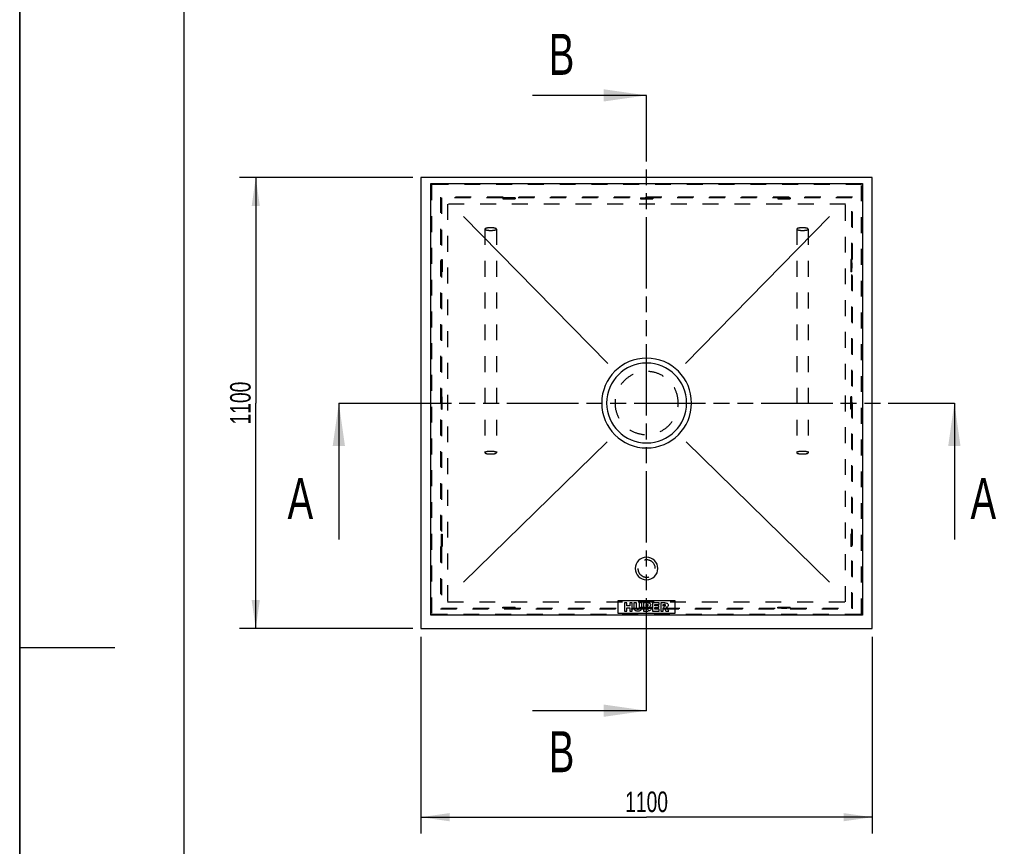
# Model space of a CAD drawing. Header units: millimetres. Extents: x 0 to 4200, y 0 to 5940.
# Tile 2 of 3: x 0 to 2399, y 2486 to 4501. Entities that reach past the tile are written whole.
import ezdxf

# ---------------------------------------------------------------- set-up
doc = ezdxf.new("R2010")
doc.units = ezdxf.units.MM
doc.header["$LTSCALE"] = 387.2
doc.linetypes.add('HIDDEN', pattern=[0.2, 0.1, -0.1])
doc.linetypes.add('PHANTOM', pattern=[0.8, 0.45, -0.05, 0.1, -0.05, 0.1, -0.05])
doc.layers.get('0').update_dxf_attribs({"linetype": 'CONTINUOUS'})
for name, color, linetype in [('_2D-BEM', 7, 'CONTINUOUS'), ('_ACHSEN', 7, 'CONTINUOUS'), ('_KURVEN', 7, 'CONTINUOUS'), ('DEFAULT_2', 8, 'HIDDEN'), ('HATCHING_BL0', 7, 'CONTINUOUS'), ('HATCHING_BL1', 7, 'CONTINUOUS')]:
    doc.layers.add(name, color=color, linetype=linetype)
doc.styles.get("Standard").update_dxf_attribs({"font": 'txt', "width": 0.7})
doc.dimstyles.new('DIMSTYLE_2', dxfattribs={"dimtxt": 50, "dimasz": 70, "dimexe": 2, "dimexo": 1, "dimtad": 1, "dimdec": 1, "dimtxsty": 'Standard', "dimblk": '_FILLED', "dimblk1": '_FILLED', "dimblk2": '_FILLED', "dimcen": 0.09, "dimadec": 1, "dimazin": 2, "dimtp": 1.2, "dimtm": 1.2, "dimtfac": 1, "dimtdec": 1, "dimtofl": 0, "dimtmove": 0, "dimatfit": 3, "dimldrblk": '_FILLED', "dimfxl": 1, "dimtolj": 1, "dimarcsym": 0})
doc.dimstyles.get("Standard").update_dxf_attribs({"dimtxt": 50, "dimasz": 70, "dimexe": 2, "dimexo": 1, "dimtad": 1, "dimdec": 1, "dimtxsty": 'Standard', "dimblk": '_FILLED', "dimblk1": '_FILLED', "dimblk2": '_FILLED', "dimcen": 0.09, "dimadec": 1, "dimazin": 2, "dimtol": 1, "dimtp": 0.1, "dimtm": 0.1, "dimtfac": 1, "dimtdec": 1, "dimtofl": 0, "dimtmove": 0, "dimatfit": 3, "dimldrblk": '_FILLED', "dimfxl": 1, "dimtolj": 1, "dimarcsym": 0})

# ---------------------------------------------------------------- blocks, each defined once
blk = doc.blocks.new('_FILLED')
at = {"color": 0, "linetype": 'ByBlock'}
blk.add_solid([(0, 0), (-1, 0.1428571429), (-1, -0.1428571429)], dxfattribs=at)
blk = doc.blocks.new('*D3')
at = {"layer": '_2D-BEM', "color": 2, "linetype": 'Continuous', "transparency": 16777216}
for p, q in [((957.7317073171, 4116.2875481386), (535.2663928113, 4116.2875481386)), ((575.2663928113, 4116.2875481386), (575.2663928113, 3566.2875481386)), ((575.2663928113, 3016.2875481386), (575.2663928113, 3566.2875481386)), ((957.7317073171, 3016.2875481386), (535.2663928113, 3016.2875481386))]:
    blk.add_line(p, q, dxfattribs=at)
at = {"layer": '_2D-BEM', "color": 2, "linetype": 'Continuous', "transparency": 16777216, "xscale": 70, "yscale": 70, "zscale": 70}
for p, rotation in [((575.2663928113, 4116.2875481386), 90), ((575.2663928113, 3016.2875481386), 270)]:
    blk.add_blockref('_FILLED', p, dxfattribs=dict(at, rotation=rotation))
at = {"layer": '_2D-BEM', "color": 2, "linetype": 'Continuous', "transparency": 16777216, "insert": (512.7663928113, 3566.2875481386), "char_height": 50, "width": 203.5714285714, "attachment_point": 2, "rotation": 90, "line_spacing_factor": 0.9}
blk.add_mtext('1100', dxfattribs=at)
blk = doc.blocks.new('*D4')
at = {"layer": '_2D-BEM', "color": 2, "linetype": 'Continuous', "transparency": 16777216}
for p, q in [((977.7317073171, 2996.2875481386), (977.7317073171, 2516.632341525)), ((2077.7317073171, 2996.2875481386), (2077.7317073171, 2516.632341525)), ((977.7317073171, 2556.632341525), (1527.7317073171, 2556.632341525)), ((2077.7317073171, 2556.632341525), (1527.7317073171, 2556.632341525))]:
    blk.add_line(p, q, dxfattribs=at)
at = {"layer": '_2D-BEM', "color": 2, "linetype": 'Continuous', "transparency": 16777216, "xscale": 70, "yscale": 70, "zscale": 70, "rotation": 180}
blk.add_blockref('_FILLED', (977.7317073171, 2556.632341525), dxfattribs=at)
at = {"layer": '_2D-BEM', "color": 2, "linetype": 'Continuous', "transparency": 16777216, "xscale": 70, "yscale": 70, "zscale": 70}
blk.add_blockref('_FILLED', (2077.7317073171, 2556.632341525), dxfattribs=at)
at = {"layer": '_2D-BEM', "color": 2, "linetype": 'Continuous', "transparency": 16777216, "insert": (1527.7317073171, 2619.132341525), "char_height": 50, "width": 203.5714285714, "attachment_point": 2, "line_spacing_factor": 0.9}
blk.add_mtext('1100', dxfattribs=at)
blk = doc.blocks.new('XSEC_FILLED')
at = {"color": 0, "linetype": 'ByBlock'}
blk.add_solid([(0, 0), (-1, 0.1428571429), (-1, -0.1428571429)], dxfattribs=at)
blk = doc.blocks.new('HATCHING_BL0', base_point=(1527.7317073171, 3399.8345829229))
at = {"layer": 'HATCHING_BL0', "color": 7, "linetype": 'PHANTOM'}
for p, q in [((777.7317073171, 3566.2875481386), (877.7317073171, 3566.2875481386)), ((877.7317073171, 3566.2875481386), (2177.7317073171, 3566.2875481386)), ((2177.7317073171, 3566.2875481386), (2277.7317073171, 3566.2875481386))]:
    blk.add_line(p, q, dxfattribs=at)
at = {"layer": 'HATCHING_BL0', "color": 7, "linetype": 'Continuous', "char_height": 100, "width": 128.5714285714, "attachment_point": 1, "line_spacing_factor": 0.9}
for insert in [(652.7317073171, 3383.3816177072), (2317.0174216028, 3383.3816177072)]:
    blk.add_mtext('A', dxfattribs=dict(at, insert=insert))
at = {"layer": 'HATCHING_BL0', "color": 7, "linetype": 'Continuous'}
for points in [[(777.7317073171, 3566.2875481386), (777.7317073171, 3233.3816177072)], [(2277.7317073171, 3566.2875481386), (2277.7317073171, 3233.3816177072)]]:
    blk.add_leader(points, dimstyle='Standard', override={"dimasz": 105, "dimtad": 0, "dimldrblk": 'XSEC_FILLED'}, dxfattribs=at)
blk = doc.blocks.new('HATCHING_BL1', base_point=(1388.7892813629, 3566.2875481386))
at = {"layer": 'HATCHING_BL1', "color": 7, "linetype": 'PHANTOM'}
for p, q in [((1527.7317073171, 4216.2875481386), (1527.7317073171, 4316.2875481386)), ((1527.7317073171, 2916.2875481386), (1527.7317073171, 4216.2875481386)), ((1527.7317073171, 2816.2875481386), (1527.7317073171, 2916.2875481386))]:
    blk.add_line(p, q, dxfattribs=at)
at = {"layer": 'HATCHING_BL1', "color": 7, "linetype": 'Continuous', "char_height": 100, "width": 117.8571428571, "attachment_point": 1, "line_spacing_factor": 0.9}
for insert in [(1289.1325696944, 4466.2875481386), (1289.1325696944, 2766.2875481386)]:
    blk.add_mtext('B', dxfattribs=dict(at, insert=insert))
at = {"layer": 'HATCHING_BL1', "color": 7, "linetype": 'Continuous'}
for points in [[(1527.7317073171, 4316.2875481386), (1249.8468554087, 4316.2875481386)], [(1527.7317073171, 2816.2875481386), (1249.8468554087, 2816.2875481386)]]:
    blk.add_leader(points, dimstyle='Standard', override={"dimasz": 105, "dimtad": 0, "dimldrblk": 'XSEC_FILLED'}, dxfattribs=at)

msp = doc.modelspace()

# ---------------------------------------------------------------- linework, layer by layer
at = {"color": 7, "linetype": 'Continuous'}
for p, q in [((0, 0), (0, 5940)), ((0, 0), (0, 5940)), ((2077.7317073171, 4116.2875481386), (977.7317073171, 4116.2875481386)), ((977.7317073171, 4116.2875481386), (977.7317073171, 3016.2875481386)), ((2077.7317073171, 3016.2875481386), (2077.7317073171, 4116.2875481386)), ((1001.7317073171, 3049.2875481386), (1001.7317073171, 4101.2875481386)), ((1001.7317073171, 4101.2875481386), (2053.7317073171, 4101.2875481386)), ((2053.7317073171, 4101.2875481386), (2053.7317073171, 3049.2875481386)), ((2053.7317073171, 3049.2875481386), (1001.7317073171, 3049.2875481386)), ((977.7317073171, 3016.2875481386), (2077.7317073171, 3016.2875481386))]:
    msp.add_line(p, q, dxfattribs=at)
at = {"color": 3, "linetype": 'Continuous'}
for p, q in [((0, 5900), (0, 2970)), ((0, 2970), (0, 0)), ((0, 2970), (232, 2970))]:
    msp.add_line(p, q, dxfattribs=at)
at = {"color": 5, "linetype": 'Continuous'}
msp.add_line((400, 5800), (400, 100), dxfattribs=at)
at = {"layer": '_ACHSEN', "color": 8, "linetype": 'HIDDEN'}
for p, q in [((1207.7317073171, 4066.2875481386), (1177.7317073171, 4066.2875481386)), ((1177.7317073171, 4066.2875481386), (1177.7317073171, 4064.2875481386)), ((1177.7317073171, 4064.2875481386), (1207.7317073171, 4064.2875481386)), ((1186.2317073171, 4066.2875481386), (1186.2317073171, 4064.2875481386)), ((1186.2317073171, 4066.2875481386), (1199.2317073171, 4066.2875481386)), ((1186.2317073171, 4064.2875481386), (1199.2317073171, 4064.2875481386)), ((1199.2317073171, 4066.2875481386), (1199.2317073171, 4064.2875481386)), ((1207.7317073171, 4066.2875481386), (1207.7317073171, 4064.2875481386)), ((1512.7317073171, 4066.2875481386), (1542.7317073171, 4066.2875481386)), ((1512.7317073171, 4066.2875481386), (1512.7317073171, 4064.2875481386)), ((1512.7317073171, 4064.2875481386), (1542.7317073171, 4064.2875481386)), ((1521.2317073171, 4066.2875481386), (1521.2317073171, 4064.2875481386)), ((1521.2317073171, 4066.2875481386), (1534.2317073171, 4066.2875481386)), ((1521.2317073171, 4064.2875481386), (1534.2317073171, 4064.2875481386)), ((1534.2317073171, 4066.2875481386), (1534.2317073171, 4064.2875481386)), ((1542.7317073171, 4066.2875481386), (1542.7317073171, 4064.2875481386)), ((1877.7317073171, 4066.2875481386), (1847.7317073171, 4066.2875481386)), ((1847.7317073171, 4066.2875481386), (1847.7317073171, 4064.2875481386)), ((1847.7317073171, 4064.2875481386), (1877.7317073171, 4064.2875481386)), ((1856.2317073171, 4066.2875481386), (1856.2317073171, 4064.2875481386)), ((1856.2317073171, 4066.2875481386), (1869.2317073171, 4066.2875481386)), ((1856.2317073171, 4064.2875481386), (1869.2317073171, 4064.2875481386)), ((1869.2317073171, 4066.2875481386), (1869.2317073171, 4064.2875481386)), ((1877.7317073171, 4066.2875481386), (1877.7317073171, 4064.2875481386)), ((1027.7317073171, 3886.2875481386), (1027.7317073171, 3916.2875481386)), ((1027.7317073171, 3916.2875481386), (1029.7317073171, 3916.2875481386)), ((1029.7317073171, 3916.2875481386), (1029.7317073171, 3886.2875481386)), ((2027.7317073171, 3916.2875481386), (2025.7317073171, 3916.2875481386)), ((2025.7317073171, 3916.2875481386), (2025.7317073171, 3886.2875481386)), ((2027.7317073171, 3886.2875481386), (2027.7317073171, 3916.2875481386)), ((1027.7317073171, 3907.7875481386), (1029.7317073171, 3907.7875481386)), ((1027.7317073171, 3907.7875481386), (1027.7317073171, 3894.7875481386)), ((1027.7317073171, 3894.7875481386), (1029.7317073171, 3894.7875481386)), ((1029.7317073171, 3907.7875481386), (1029.7317073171, 3894.7875481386)), ((2027.7317073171, 3907.7875481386), (2025.7317073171, 3907.7875481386)), ((2025.7317073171, 3907.7875481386), (2025.7317073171, 3894.7875481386)), ((2027.7317073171, 3894.7875481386), (2025.7317073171, 3894.7875481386)), ((2027.7317073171, 3907.7875481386), (2027.7317073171, 3894.7875481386)), ((1027.7317073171, 3886.2875481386), (1029.7317073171, 3886.2875481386)), ((2027.7317073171, 3886.2875481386), (2025.7317073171, 3886.2875481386)), ((1027.7317073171, 3551.2875481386), (1027.7317073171, 3581.2875481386)), ((1027.7317073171, 3581.2875481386), (1029.7317073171, 3581.2875481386)), ((1029.7317073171, 3551.2875481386), (1029.7317073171, 3581.2875481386)), ((2027.7317073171, 3581.2875481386), (2025.7317073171, 3581.2875481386)), ((2025.7317073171, 3551.2875481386), (2025.7317073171, 3581.2875481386)), ((2027.7317073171, 3551.2875481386), (2027.7317073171, 3581.2875481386)), ((1027.7317073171, 3572.7875481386), (1029.7317073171, 3572.7875481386)), ((1027.7317073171, 3559.7875481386), (1027.7317073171, 3572.7875481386)), ((1027.7317073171, 3559.7875481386), (1029.7317073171, 3559.7875481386)), ((1027.7317073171, 3551.2875481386), (1029.7317073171, 3551.2875481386)), ((1029.7317073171, 3559.7875481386), (1029.7317073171, 3572.7875481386)), ((2027.7317073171, 3572.7875481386), (2025.7317073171, 3572.7875481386)), ((2025.7317073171, 3559.7875481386), (2025.7317073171, 3572.7875481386)), ((2027.7317073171, 3559.7875481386), (2025.7317073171, 3559.7875481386)), ((2027.7317073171, 3551.2875481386), (2025.7317073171, 3551.2875481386)), ((2027.7317073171, 3559.7875481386), (2027.7317073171, 3572.7875481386)), ((1027.7317073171, 3216.2875481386), (1027.7317073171, 3246.2875481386)), ((1027.7317073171, 3246.2875481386), (1029.7317073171, 3246.2875481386)), ((1029.7317073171, 3246.2875481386), (1029.7317073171, 3216.2875481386)), ((2027.7317073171, 3246.2875481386), (2025.7317073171, 3246.2875481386)), ((2025.7317073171, 3246.2875481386), (2025.7317073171, 3216.2875481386)), ((2027.7317073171, 3216.2875481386), (2027.7317073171, 3246.2875481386)), ((1027.7317073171, 3237.7875481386), (1029.7317073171, 3237.7875481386)), ((1027.7317073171, 3237.7875481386), (1027.7317073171, 3224.7875481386)), ((1027.7317073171, 3224.7875481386), (1029.7317073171, 3224.7875481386)), ((1027.7317073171, 3216.2875481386), (1029.7317073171, 3216.2875481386)), ((1029.7317073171, 3237.7875481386), (1029.7317073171, 3224.7875481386)), ((2027.7317073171, 3237.7875481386), (2025.7317073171, 3237.7875481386)), ((2025.7317073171, 3237.7875481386), (2025.7317073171, 3224.7875481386)), ((2027.7317073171, 3224.7875481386), (2025.7317073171, 3224.7875481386)), ((2027.7317073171, 3216.2875481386), (2025.7317073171, 3216.2875481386)), ((2027.7317073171, 3237.7875481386), (2027.7317073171, 3224.7875481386)), ((1512.7317073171, 3066.2875481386), (1512.7317073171, 3068.2875481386)), ((1512.7317073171, 3068.2875481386), (1542.7317073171, 3068.2875481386)), ((1512.7317073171, 3066.2875481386), (1542.7317073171, 3066.2875481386)), ((1521.2317073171, 3066.2875481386), (1521.2317073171, 3068.2875481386)), ((1521.2317073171, 3068.2875481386), (1534.2317073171, 3068.2875481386)), ((1521.2317073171, 3066.2875481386), (1534.2317073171, 3066.2875481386)), ((1534.2317073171, 3066.2875481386), (1534.2317073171, 3068.2875481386)), ((1542.7317073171, 3066.2875481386), (1542.7317073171, 3068.2875481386))]:
    msp.add_line(p, q, dxfattribs=at)
at = {"layer": '_ACHSEN', "color": 7, "linetype": 'Continuous'}
for centre, radius, start, end in [((1527.7317073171, 3566.2875481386), 109.5, 0, 180), ((1527.7317073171, 3566.2875481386), 109.5, 180, 360), ((1527.7317073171, 3162.8375481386), 27.5, 0, 180), ((1527.7317073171, 3162.8375481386), 27.5, 180, 360)]:
    msp.add_arc(centre, radius, start, end, dxfattribs=at)
at = {"layer": '_ACHSEN', "color": 9, "linetype": 'Continuous'}
for start, end in [(0, 180), (180, 360)]:
    msp.add_arc((1527.7317073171, 3566.2875481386), 97.36985158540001, start, end, dxfattribs=at)
at = {"layer": '_ACHSEN', "color": 8, "linetype": 'HIDDEN'}
for centre, radius, start, end in [((1527.7317073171, 3566.2875481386), 77, 0, 180), ((1527.7317073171, 3566.2875481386), 77, 180, 360), ((1527.7317073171, 3162.8375481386), 21.2, 0, 180), ((1527.7317073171, 3162.8375481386), 21.2, 180, 360)]:
    msp.add_arc(centre, radius, start, end, dxfattribs=at)
at = {"layer": '_KURVEN', "color": 4, "linetype": 'Continuous'}
for p, q in [((1433.0854374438, 3662.5532408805), (1081.7317073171, 4021.2875481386)), ((1622.3779771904, 3662.5532408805), (1973.7317073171, 4021.2875481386)), ((1081.7317073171, 3129.2875481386), (1431.4521612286, 3471.6553707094)), ((1624.0112534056, 3471.6553707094), (1973.7317073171, 3129.2875481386)), ((1457.7317073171, 3084.2875481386), (1457.7317073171, 3054.2875481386)), ((1597.7317073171, 3084.2875481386), (1457.7317073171, 3084.2875481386)), ((1473.6389379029, 3079.2875481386), (1473.6389379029, 3059.2875481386)), ((1479.8190200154, 3079.2875481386), (1473.6389379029, 3079.2875481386)), ((1479.8190200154, 3072.2889126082), (1479.8190200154, 3079.2875481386)), ((1486.5720891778, 3072.2889126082), (1479.8190200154, 3072.2889126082)), ((1492.7794551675, 3079.2875481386), (1486.5720891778, 3079.2875481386)), ((1486.5720891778, 3079.2875481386), (1486.5720891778, 3072.2889126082)), ((1492.7794551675, 3059.2875481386), (1492.7794551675, 3079.2875481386)), ((1503.0659508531, 3079.2875481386), (1496.8995117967, 3079.2875481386)), ((1496.8995117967, 3079.2875481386), (1496.8995117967, 3067.3639465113)), ((1503.0659508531, 3067.0774526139), (1503.0659508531, 3079.2875481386)), ((1516.0673165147, 3079.2875481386), (1509.9008750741, 3079.2875481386)), ((1509.9008750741, 3079.2875481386), (1509.9008750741, 3067.0774526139)), ((1516.0673165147, 3067.3639465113), (1516.0673165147, 3079.2875481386)), ((1520.1737284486, 3079.2875481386), (1520.1737284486, 3059.2875481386)), ((1531.7426228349, 3079.2875481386), (1520.1737284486, 3079.2875481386)), ((1526.4083790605, 3071.443073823), (1526.4083790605, 3075.2357066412)), ((1526.4083790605, 3075.2357066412), (1529.1368937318, 3075.2357066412)), ((1529.0959620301, 3071.443073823), (1526.4083790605, 3071.443073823)), ((1541.8790459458, 3079.2875481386), (1541.8790459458, 3059.2875481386)), ((1558.4411167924, 3079.2875481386), (1541.8790459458, 3079.2875481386)), ((1548.0727696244, 3071.8387079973), (1548.0727696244, 3075.0174248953)), ((1548.0727696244, 3075.0174248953), (1558.4411167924, 3075.0174248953)), ((1557.690775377, 3071.8387079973), (1548.0727696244, 3071.8387079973)), ((1557.690775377, 3067.7595806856), (1557.690775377, 3071.8387079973)), ((1558.4411167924, 3075.0174248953), (1558.4411167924, 3079.2875481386)), ((1572.4520325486, 3079.2875481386), (1562.1519017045, 3079.2875481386)), ((1562.1519017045, 3079.2875481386), (1562.1519017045, 3059.2875481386)), ((1568.3592629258, 3071.1838651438), (1568.3592629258, 3075.2493489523)), ((1568.3592629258, 3075.2493489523), (1571.0741352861, 3075.2493489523)), ((1597.7317073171, 3054.2875481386), (1597.7317073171, 3084.2875481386)), ((1457.7317073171, 3054.2875481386), (1597.7317073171, 3054.2875481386)), ((1473.6389379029, 3059.2875481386), (1479.8190200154, 3059.2875481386)), ((1479.8190200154, 3059.2875481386), (1479.8190200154, 3067.3775888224)), ((1479.8190200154, 3067.3775888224), (1486.5720891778, 3067.3775888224)), ((1486.5720891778, 3067.3775888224), (1486.5720891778, 3059.2875481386)), ((1486.5720891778, 3059.2875481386), (1492.7794551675, 3059.2875481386)), ((1520.1737284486, 3059.2875481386), (1530.842211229, 3059.2875481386)), ((1526.4083790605, 3063.5849560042), (1526.4083790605, 3067.6367975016)), ((1526.4083790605, 3067.6367975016), (1529.5461678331, 3067.6367975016)), ((1529.5598101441, 3063.5849560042), (1526.4083790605, 3063.5849560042)), ((1541.8790459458, 3059.2875481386), (1558.7412571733, 3059.2875481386)), ((1548.0727696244, 3063.8168797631), (1548.0727696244, 3067.7595806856)), ((1548.0727696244, 3067.7595806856), (1557.690775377, 3067.7595806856)), ((1558.7412571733, 3063.8168797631), (1548.0727696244, 3063.8168797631)), ((1558.7412571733, 3059.2875481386), (1558.7412571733, 3063.8168797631)), ((1562.1519017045, 3059.2875481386), (1568.3592629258, 3059.2875481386)), ((1570.9649967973, 3071.1838651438), (1568.3592629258, 3071.1838651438)), ((1568.3592629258, 3059.2875481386), (1568.3592629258, 3067.4048740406)), ((1568.3592629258, 3067.4048740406), (1568.9049649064, 3067.4048740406)), ((1571.5379834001, 3065.3994173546), (1574.8394799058, 3059.2875481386)), ((1574.8394799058, 3059.2875481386), (1581.8244767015, 3059.2875481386)), ((1581.8244767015, 3059.2875481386), (1578.8231110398, 3065.0719953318))]:
    msp.add_line(p, q, dxfattribs=at)
for points in [[(1529.0959620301, 3071.443073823), (1530.0509428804, 3071.443073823), (1530.7194304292, 3071.6067839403), (1531.101420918, 3071.934204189)], [(1531.101420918, 3074.7445750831), (1530.7194304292, 3075.0719953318), (1530.0645851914, 3075.2357066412), (1529.1368937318, 3075.2357066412)], [(1531.674406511, 3073.3803177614), (1531.674406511, 3073.9533055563), (1531.4834141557, 3074.4171524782), (1531.101420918, 3074.7445750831)], [(1531.101420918, 3071.934204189), (1531.4834141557, 3072.2616267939), (1531.674406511, 3072.7527595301), (1531.674406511, 3073.3803177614)], [(1531.7426228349, 3079.2875481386), (1533.666222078, 3079.2875481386), (1535.1396202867, 3078.8100589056), (1536.1764550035, 3077.8550792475)], [(1536.6293573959, 3071.2633790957), (1536.1355280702, 3070.6927324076), (1535.412471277, 3070.2561701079), (1534.4711327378, 3069.9287486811)], [(1536.1764550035, 3077.8550792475), (1537.2132897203, 3076.9000995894), (1537.7317070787, 3075.7131958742), (1537.7317070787, 3074.3080116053)], [(1537.7317070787, 3074.3080116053), (1537.7317070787, 3073.1211090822), (1537.3633599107, 3072.1115589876), (1536.6293573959, 3071.2633790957)], [(1570.9649967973, 3071.1838651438), (1571.2378430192, 3071.1838651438), (1571.7835449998, 3071.2657202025), (1572.6040745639, 3071.4480590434)], [(1573.3763434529, 3074.7269873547), (1572.970449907, 3075.0719953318), (1572.1928238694, 3075.2493489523), (1571.0741352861, 3075.2493489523)], [(1572.4520325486, 3079.2875481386), (1574.3619942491, 3079.2875481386), (1575.8217453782, 3079.1238368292), (1576.8312954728, 3078.7964154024)], [(1572.6040745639, 3071.4480590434), (1573.0113816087, 3071.5385711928), (1573.338797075, 3071.7432094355), (1573.6013217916, 3072.081728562)], [(1573.9936470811, 3073.2438922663), (1573.9936470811, 3073.8850928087), (1573.7890076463, 3074.3762243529), (1573.3763434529, 3074.7269873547)], [(1573.6013217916, 3072.081728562), (1573.8572144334, 3072.4116957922), (1573.9936470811, 3072.8073299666), (1573.9936470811, 3073.2438922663)], [(1576.8312954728, 3078.7964154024), (1577.8408455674, 3078.4689939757), (1578.6457562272, 3077.8550792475), (1579.2687471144, 3076.9650926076)], [(1579.2687471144, 3076.9650926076), (1579.8872303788, 3076.0815454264), (1580.2010083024, 3075.0037825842), (1580.2010083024, 3073.7350238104)], [(1580.2010083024, 3073.7350238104), (1580.2010083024, 3072.6163340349), (1579.9554467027, 3071.6613543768), (1579.4830303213, 3070.8534512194)], [(1497.4703521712, 3063.9799582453), (1497.0905065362, 3065.2629912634), (1496.8995117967, 3066.3816816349), (1496.8995117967, 3067.3639465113)], [(1498.7855510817, 3061.6779140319), (1498.1409835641, 3062.4253381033), (1497.7044224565, 3063.1893215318), (1497.4703521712, 3063.9799582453)], [(1500.9089197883, 3059.9532112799), (1500.1327991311, 3060.3653107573), (1499.423384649, 3060.9382984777), (1498.7855510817, 3061.6779140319)], [(1503.7890052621, 3059.1511224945), (1502.6430296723, 3059.2875481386), (1501.6744088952, 3059.5467568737), (1500.9089197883, 3059.9532112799)], [(1503.0659508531, 3067.0774526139), (1503.0659508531, 3065.9860474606), (1503.3660864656, 3065.1402086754), (1503.9663596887, 3064.5262923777)], [(1506.9813656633, 3058.9464840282), (1505.999102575, 3058.9464840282), (1504.9349808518, 3059.0146968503), (1503.7890052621, 3059.1511224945)], [(1503.9663596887, 3064.5262923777), (1504.5666312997, 3063.912377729), (1505.412471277, 3063.6122412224), (1506.490232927, 3063.6122412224)], [(1506.490232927, 3063.6122412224), (1507.5543546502, 3063.6122412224), (1508.3865499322, 3063.912377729), (1508.9868234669, 3064.5126505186)], [(1511.3013466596, 3059.6139761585), (1510.1055145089, 3059.1784076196), (1508.6594009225, 3058.9464840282), (1506.9813656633, 3058.9464840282)], [(1508.9868234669, 3064.5126505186), (1509.5870971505, 3065.112923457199), (1509.9008750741, 3065.9724051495), (1509.9008750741, 3067.0774526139)], [(1513.7753653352, 3061.2657200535), (1512.9840969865, 3060.4744512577), (1512.1655392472, 3059.9287486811), (1511.3013466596, 3059.6139761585)], [(1515.5079695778, 3064.0215172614), (1515.1396202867, 3062.97104068), (1514.5666336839, 3062.0569888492), (1513.7753653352, 3061.2657200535)], [(1516.0673165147, 3067.3639465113), (1516.0673165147, 3066.1770433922), (1515.876319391, 3065.0719953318), (1515.5079695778, 3064.0215172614)], [(1531.8108345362, 3067.0910951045), (1531.3742708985, 3067.445802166), (1530.6239294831, 3067.6367975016), (1529.5461678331, 3067.6367975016)], [(1529.5598101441, 3063.5849560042), (1530.6239294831, 3063.5849560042), (1531.3742708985, 3063.7623093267), (1531.8108344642, 3064.1443011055)], [(1533.612094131, 3059.5570865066), (1532.22011326, 3059.3694035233), (1531.292417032, 3059.2875481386), (1530.842211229, 3059.2875481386)], [(1532.4656796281, 3065.6722683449), (1532.4656796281, 3066.2588990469), (1532.2473978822, 3066.7363882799), (1531.8108345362, 3067.0910951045)], [(1531.8108344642, 3064.1443011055), (1532.2473978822, 3064.5262927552), (1532.4656796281, 3065.0310678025), (1532.4656796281, 3065.6722683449)], [(1535.9588873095, 3060.2140002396), (1535.4397558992, 3059.9151061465), (1534.6484875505, 3059.6968250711), (1533.612094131, 3059.5570865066)], [(1534.4711327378, 3069.9287486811), (1535.9036040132, 3069.57404144), (1536.9540810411, 3068.9874119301), (1537.636209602, 3068.1415715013)], [(1537.9342481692, 3062.1809993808), (1537.4452137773, 3061.3475754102), (1536.7903685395, 3060.6927322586), (1535.9588873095, 3060.2140002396)], [(1537.636209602, 3068.1415715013), (1538.3183359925, 3067.2957337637), (1538.6594033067, 3066.2452561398), (1538.6594033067, 3064.976497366)], [(1538.6594033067, 3064.976497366), (1538.6594033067, 3063.9396626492), (1538.4138369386, 3062.9983258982), (1537.9342481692, 3062.1809993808)], [(1570.4116978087, 3066.9305572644), (1569.9690842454, 3067.2411633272), (1569.4643139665, 3067.4048740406), (1568.9049649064, 3067.4048740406)], [(1571.5379834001, 3065.3994173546), (1571.111572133, 3066.1888078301), (1570.746710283, 3066.6954607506), (1570.4116978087, 3066.9305572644)], [(1577.5328746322, 3068.8958469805), (1577.0086502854, 3068.5781348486), (1576.2855934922, 3068.3189261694), (1575.3578972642, 3068.1142873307)], [(1575.3578972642, 3068.1142873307), (1576.0946011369, 3067.8550786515), (1576.6403031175, 3067.6095128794), (1576.9706031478, 3067.367827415)], [(1576.9706031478, 3067.367827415), (1577.1996426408, 3067.2002357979), (1577.5270676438, 3066.859171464), (1577.9627858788, 3066.3127937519)], [(1579.4830303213, 3070.8534512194), (1579.0141129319, 3070.0515318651), (1578.3592629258, 3069.3966890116), (1577.5328746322, 3068.8958469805)], [(1577.9627858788, 3066.3127937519), (1578.386547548, 3065.7814092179), (1578.6730408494, 3065.3721321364), (1578.8231110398, 3065.0719953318)]]:
    msp.add_open_spline(points, degree=3, dxfattribs=at)
at = {"layer": 'DEFAULT_2', "color": 8, "linetype": 'HIDDEN'}
for p, q in [((2051.7317073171, 4099.2875481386), (1003.7317073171, 4099.2875481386)), ((2051.7317073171, 4099.2875481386), (1003.7317073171, 4099.2875481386)), ((1003.7317073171, 4099.2875481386), (1003.7317073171, 3051.2875481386)), ((1003.7317073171, 4099.2875481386), (1003.7317073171, 3051.2875481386)), ((2051.7317073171, 3051.2875481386), (2051.7317073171, 4099.2875481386)), ((2051.7317073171, 3051.2875481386), (2051.7317073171, 4099.2875481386)), ((2029.7317073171, 4068.2875481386), (1025.7317073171, 4068.2875481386)), ((1025.7317073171, 4068.2875481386), (1025.7317073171, 3064.2875481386)), ((2027.7317073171, 4066.2875481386), (1027.7317073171, 4066.2875481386)), ((1027.7317073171, 4066.2875481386), (1027.7317073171, 3066.2875481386)), ((2027.7317073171, 3066.2875481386), (2027.7317073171, 4066.2875481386)), ((2029.7317073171, 3064.2875481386), (2029.7317073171, 4068.2875481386)), ((2012.7317073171, 4051.2875481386), (1042.7317073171, 4051.2875481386)), ((1042.7317073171, 4051.2875481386), (1042.7317073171, 3081.2875481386)), ((2012.7317073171, 3081.2875481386), (2012.7317073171, 4051.2875481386)), ((1133.7317073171, 3990.2875481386), (1133.7317073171, 3445.2875481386)), ((1161.7317073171, 3990.2875481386), (1161.7317073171, 3445.2875481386)), ((1893.7317073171, 3990.2875481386), (1893.7317073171, 3445.2875481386)), ((1921.7317073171, 3990.2875481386), (1921.7317073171, 3445.2875481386)), ((1042.7317073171, 3081.2875481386), (2012.7317073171, 3081.2875481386)), ((1003.7317073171, 3051.2875481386), (2051.7317073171, 3051.2875481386)), ((1003.7317073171, 3051.2875481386), (2051.7317073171, 3051.2875481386)), ((1025.7317073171, 3064.2875481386), (2029.7317073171, 3064.2875481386)), ((1027.7317073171, 3066.2875481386), (2027.7317073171, 3066.2875481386)), ((1177.7317073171, 3066.2875481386), (1177.7317073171, 3068.2875481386)), ((1177.7317073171, 3068.2875481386), (1207.7317073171, 3068.2875481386)), ((1207.7317073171, 3066.2875481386), (1177.7317073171, 3066.2875481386)), ((1186.2317073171, 3066.2875481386), (1186.2317073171, 3068.2875481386)), ((1186.2317073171, 3068.2875481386), (1199.2317073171, 3068.2875481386)), ((1186.2317073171, 3066.2875481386), (1199.2317073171, 3066.2875481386)), ((1199.2317073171, 3066.2875481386), (1199.2317073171, 3068.2875481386)), ((1207.7317073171, 3066.2875481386), (1207.7317073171, 3068.2875481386)), ((1847.7317073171, 3066.2875481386), (1847.7317073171, 3068.2875481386)), ((1847.7317073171, 3068.2875481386), (1877.7317073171, 3068.2875481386)), ((1877.7317073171, 3066.2875481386), (1847.7317073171, 3066.2875481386)), ((1856.2317073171, 3066.2875481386), (1856.2317073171, 3068.2875481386)), ((1856.2317073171, 3068.2875481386), (1869.2317073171, 3068.2875481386)), ((1856.2317073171, 3066.2875481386), (1869.2317073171, 3066.2875481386)), ((1869.2317073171, 3066.2875481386), (1869.2317073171, 3068.2875481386)), ((1877.7317073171, 3066.2875481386), (1877.7317073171, 3068.2875481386))]:
    msp.add_line(p, q, dxfattribs=at)
for points, knots in [([(1147.7317073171, 3993.4648082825), (1146.8210583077, 3993.4648082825), (1145.0326444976, 3993.4255419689), (1142.4366956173, 3993.2503423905), (1140.0428517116, 3992.9662511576), (1137.9406520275, 3992.5864284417), (1136.2094742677, 3992.1244976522), (1135.0376475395, 3991.6631067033), (1134.3525108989, 3991.2386237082), (1133.9302165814, 3990.8788531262), (1133.7317078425, 3990.5127841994), (1133.7317078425, 3990.2875481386)], [0, 0, 0, 0, 0.1840085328, 0.3613201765, 0.5255407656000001, 0.670891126, 0.7925617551, 0.8872299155, 0.9241470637, 0.9544881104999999, 1, 1, 1, 1]), ([(1133.7317078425, 3990.2875481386), (1133.7317078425, 3990.0623120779), (1133.9302165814, 3989.6962431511), (1134.352510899, 3989.3364725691), (1135.0376475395, 3988.911989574), (1136.2094742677, 3988.4505986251), (1137.9406520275, 3987.9886678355), (1140.0428517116, 3987.6088451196), (1142.4366956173, 3987.3247538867), (1145.0326444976, 3987.1495543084), (1146.8210583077, 3987.1102879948), (1147.7317073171, 3987.1102879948)], [0, 0, 0, 0, 0.0455118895, 0.07585293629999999, 0.1127700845, 0.2074382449, 0.329108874, 0.4744592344, 0.6386798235, 0.8159914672, 1, 1, 1, 1]), ([(1161.7317067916, 3990.2875481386), (1161.7317067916, 3990.5127841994), (1161.5331980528, 3990.8788531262), (1161.1109037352, 3991.2386237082), (1160.4257670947, 3991.6631067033), (1159.2539403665, 3992.1244976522), (1157.5227626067, 3992.5864284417), (1155.4205629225, 3992.9662511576), (1153.0267190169, 3993.2503423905), (1150.4307701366, 3993.4255419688), (1148.6423563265, 3993.4648082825), (1147.7317073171, 3993.4648082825)], [0, 0, 0, 0, 0.0455118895, 0.07585293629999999, 0.1127700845, 0.2074382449, 0.329108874, 0.4744592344, 0.6386798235, 0.8159914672, 1, 1, 1, 1]), ([(1147.7317073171, 3987.1102879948), (1148.6423563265, 3987.1102879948), (1150.4307701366, 3987.1495543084), (1153.0267190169, 3987.3247538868), (1155.4205629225, 3987.6088451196), (1157.5227626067, 3987.9886678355), (1159.2539403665, 3988.4505986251), (1160.4257670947, 3988.911989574), (1161.1109037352, 3989.3364725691), (1161.5331980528, 3989.6962431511), (1161.7317067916, 3990.0623120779), (1161.7317067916, 3990.2875481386)], [0, 0, 0, 0, 0.1840085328, 0.3613201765, 0.5255407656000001, 0.670891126, 0.7925617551, 0.8872299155, 0.9241470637, 0.9544881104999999, 1, 1, 1, 1]), ([(1907.7317073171, 3993.4648082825), (1906.8210583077, 3993.4648082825), (1905.0326444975, 3993.4255419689), (1902.4366956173, 3993.2503423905), (1900.0428517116, 3992.9662511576), (1897.9406520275, 3992.5864284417), (1896.2094742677, 3992.1244976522), (1895.0376475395, 3991.6631067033), (1894.3525108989, 3991.2386237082), (1893.9302165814, 3990.8788531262), (1893.7317078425, 3990.5127841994), (1893.7317078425, 3990.2875481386)], [0, 0, 0, 0, 0.1840085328, 0.3613201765, 0.5255407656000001, 0.670891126, 0.7925617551, 0.8872299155, 0.9241470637, 0.9544881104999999, 1, 1, 1, 1]), ([(1893.7317078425, 3990.2875481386), (1893.7317078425, 3990.0623120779), (1893.9302165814, 3989.6962431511), (1894.3525108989, 3989.3364725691), (1895.0376475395, 3988.911989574), (1896.2094742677, 3988.4505986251), (1897.9406520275, 3987.9886678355), (1900.0428517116, 3987.6088451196), (1902.4366956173, 3987.3247538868), (1905.0326444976, 3987.1495543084), (1906.8210583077, 3987.1102879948), (1907.7317073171, 3987.1102879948)], [0, 0, 0, 0, 0.0455118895, 0.07585293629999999, 0.1127700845, 0.2074382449, 0.329108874, 0.4744592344, 0.6386798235, 0.8159914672, 1, 1, 1, 1]), ([(1921.7317067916, 3990.2875481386), (1921.7317067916, 3990.5127841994), (1921.5331980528, 3990.8788531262), (1921.1109037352, 3991.2386237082), (1920.4257670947, 3991.6631067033), (1919.2539403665, 3992.1244976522), (1917.5227626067, 3992.5864284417), (1915.4205629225, 3992.9662511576), (1913.0267190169, 3993.2503423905), (1910.4307701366, 3993.4255419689), (1908.6423563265, 3993.4648082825), (1907.7317073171, 3993.4648082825)], [0, 0, 0, 0, 0.0455118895, 0.07585293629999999, 0.1127700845, 0.2074382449, 0.329108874, 0.4744592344, 0.6386798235, 0.8159914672, 1, 1, 1, 1]), ([(1907.7317073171, 3987.1102879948), (1908.6423563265, 3987.1102879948), (1910.4307701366, 3987.1495543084), (1913.0267190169, 3987.3247538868), (1915.4205629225, 3987.6088451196), (1917.5227626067, 3987.9886678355), (1919.2539403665, 3988.4505986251), (1920.4257670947, 3988.911989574), (1921.1109037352, 3989.3364725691), (1921.5331980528, 3989.6962431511), (1921.7317067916, 3990.0623120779), (1921.7317067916, 3990.2875481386)], [0, 0, 0, 0, 0.1840085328, 0.3613201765, 0.5255407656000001, 0.670891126, 0.7925617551, 0.8872299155, 0.9241470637, 0.9544881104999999, 1, 1, 1, 1]), ([(1147.7317073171, 3448.4648082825), (1146.8210583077, 3448.4648082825), (1145.0326444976, 3448.4255419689), (1142.4366956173, 3448.2503423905), (1140.0428517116, 3447.9662511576), (1137.9406520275, 3447.5864284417), (1136.2094742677, 3447.1244976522), (1135.0376475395, 3446.6631067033), (1134.3525108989, 3446.2386237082), (1133.9302165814, 3445.8788531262), (1133.7317078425, 3445.5127841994), (1133.7317078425, 3445.2875481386)], [0, 0, 0, 0, 0.1840085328, 0.3613201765, 0.5255407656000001, 0.670891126, 0.7925617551, 0.8872299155, 0.9241470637, 0.9544881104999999, 1, 1, 1, 1]), ([(1133.7317078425, 3445.2875481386), (1133.7317078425, 3445.0623120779), (1133.9302165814, 3444.6962431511), (1134.352510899, 3444.3364725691), (1135.0376475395, 3443.911989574), (1136.2094742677, 3443.4505986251), (1137.9406520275, 3442.9886678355), (1140.0428517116, 3442.6088451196), (1142.4366956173, 3442.3247538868), (1145.0326444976, 3442.1495543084), (1146.8210583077, 3442.1102879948), (1147.7317073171, 3442.1102879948)], [0, 0, 0, 0, 0.0455118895, 0.07585293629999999, 0.1127700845, 0.2074382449, 0.329108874, 0.4744592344, 0.6386798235, 0.8159914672, 1, 1, 1, 1]), ([(1161.7317067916, 3445.2875481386), (1161.7317067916, 3445.5127841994), (1161.5331980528, 3445.8788531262), (1161.1109037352, 3446.2386237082), (1160.4257670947, 3446.6631067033), (1159.2539403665, 3447.1244976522), (1157.5227626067, 3447.5864284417), (1155.4205629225, 3447.9662511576), (1153.0267190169, 3448.2503423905), (1150.4307701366, 3448.4255419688), (1148.6423563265, 3448.4648082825), (1147.7317073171, 3448.4648082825)], [0, 0, 0, 0, 0.0455118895, 0.07585293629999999, 0.1127700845, 0.2074382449, 0.329108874, 0.4744592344, 0.6386798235, 0.8159914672, 1, 1, 1, 1]), ([(1147.7317073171, 3442.1102879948), (1148.6423563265, 3442.1102879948), (1150.4307701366, 3442.1495543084), (1153.0267190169, 3442.3247538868), (1155.4205629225, 3442.6088451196), (1157.5227626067, 3442.9886678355), (1159.2539403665, 3443.4505986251), (1160.4257670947, 3443.911989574), (1161.1109037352, 3444.3364725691), (1161.5331980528, 3444.6962431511), (1161.7317067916, 3445.0623120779), (1161.7317067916, 3445.2875481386)], [0, 0, 0, 0, 0.1840085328, 0.3613201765, 0.5255407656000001, 0.670891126, 0.7925617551, 0.8872299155, 0.9241470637, 0.9544881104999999, 1, 1, 1, 1]), ([(1907.7317073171, 3448.4648082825), (1906.8210583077, 3448.4648082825), (1905.0326444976, 3448.4255419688), (1902.4366956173, 3448.2503423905), (1900.0428517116, 3447.9662511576), (1897.9406520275, 3447.5864284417), (1896.2094742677, 3447.1244976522), (1895.0376475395, 3446.6631067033), (1894.3525108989, 3446.2386237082), (1893.9302165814, 3445.8788531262), (1893.7317078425, 3445.5127841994), (1893.7317078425, 3445.2875481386)], [0, 0, 0, 0, 0.1840085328, 0.3613201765, 0.5255407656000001, 0.670891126, 0.7925617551, 0.8872299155, 0.9241470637, 0.9544881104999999, 1, 1, 1, 1]), ([(1893.7317078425, 3445.2875481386), (1893.7317078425, 3445.0623120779), (1893.9302165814, 3444.6962431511), (1894.3525108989, 3444.3364725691), (1895.0376475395, 3443.911989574), (1896.2094742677, 3443.4505986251), (1897.9406520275, 3442.9886678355), (1900.0428517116, 3442.6088451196), (1902.4366956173, 3442.3247538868), (1905.0326444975, 3442.1495543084), (1906.8210583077, 3442.1102879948), (1907.7317073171, 3442.1102879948)], [0, 0, 0, 0, 0.0455118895, 0.07585293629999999, 0.1127700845, 0.2074382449, 0.329108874, 0.4744592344, 0.6386798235, 0.8159914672, 1, 1, 1, 1]), ([(1921.7317067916, 3445.2875481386), (1921.7317067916, 3445.5127841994), (1921.5331980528, 3445.8788531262), (1921.1109037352, 3446.2386237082), (1920.4257670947, 3446.6631067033), (1919.2539403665, 3447.1244976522), (1917.5227626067, 3447.5864284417), (1915.4205629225, 3447.9662511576), (1913.0267190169, 3448.2503423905), (1910.4307701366, 3448.4255419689), (1908.6423563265, 3448.4648082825), (1907.7317073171, 3448.4648082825)], [0, 0, 0, 0, 0.0455118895, 0.07585293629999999, 0.1127700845, 0.2074382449, 0.329108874, 0.4744592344, 0.6386798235, 0.8159914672, 1, 1, 1, 1]), ([(1907.7317073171, 3442.1102879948), (1908.6423563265, 3442.1102879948), (1910.4307701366, 3442.1495543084), (1913.0267190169, 3442.3247538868), (1915.4205629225, 3442.6088451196), (1917.5227626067, 3442.9886678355), (1919.2539403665, 3443.4505986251), (1920.4257670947, 3443.911989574), (1921.1109037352, 3444.3364725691), (1921.5331980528, 3444.6962431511), (1921.7317067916, 3445.0623120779), (1921.7317067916, 3445.2875481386)], [0, 0, 0, 0, 0.1840085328, 0.3613201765, 0.5255407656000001, 0.670891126, 0.7925617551, 0.8872299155, 0.9241470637, 0.9544881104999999, 1, 1, 1, 1])]:
    msp.add_open_spline(points, degree=3, knots=knots, dxfattribs=at)

# ---------------------------------------------------------------- block references
at = {"layer": 'HATCHING_BL0'}
msp.add_blockref('HATCHING_BL0', (1527.7317073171, 3399.8345829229), dxfattribs=at)
at = {"layer": 'HATCHING_BL1'}
msp.add_blockref('HATCHING_BL1', (1388.7892813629, 3566.2875481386), dxfattribs=at)

# ---------------------------------------------------------------- dimensions: what is measured, and where the dimension line sits
at = {"layer": '_2D-BEM', "color": 2, "linetype": 'Continuous'}
dim = msp.add_linear_dim(base=(575.2663928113, 3016.2875481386), p1=(958.7317073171, 4116.2875481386), p2=(958.7317073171, 3016.2875481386), angle=270, dimstyle='DIMSTYLE_2', dxfattribs=at)
dim.commit()
dim.dimension.update_dxf_attribs({"geometry": '*D3', "text_midpoint": (575.2663928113, 3559.1446472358), "dimtype": 160})
dim = msp.add_linear_dim(base=(2077.7317073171, 2556.632341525), p1=(977.7317073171, 2997.2875481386), p2=(2077.7317073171, 2997.2875481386), dimstyle='DIMSTYLE_2', dxfattribs=at)
dim.commit()
dim.dimension.update_dxf_attribs({"geometry": '*D4', "text_midpoint": (1520.5888574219, 2556.632341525), "dimtype": 160})

doc.saveas('drawing.dxf')
